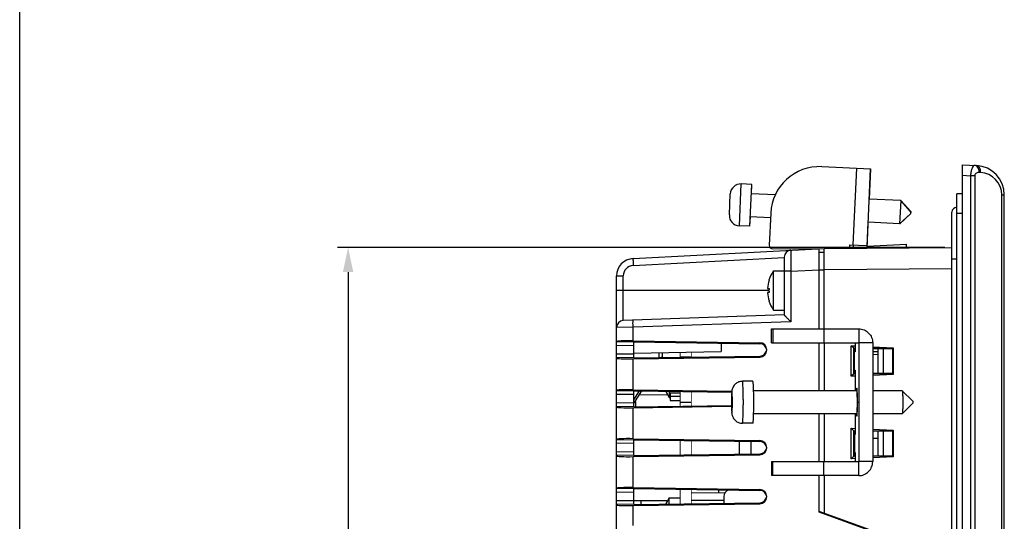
# Model space of a CAD drawing. Header units: millimetres. Extents: x 0 to 1189, y 0 to 841.
# Tile 9 of 44: x 0 to 141, y 559 to 631. Entities that reach past the tile are written whole.
import ezdxf

# ---------------------------------------------------------------- set-up
doc = ezdxf.new("R2010")
doc.units = ezdxf.units.MM
doc.header["$LTSCALE"] = 65.395
doc.header["$PDMODE"] = 3
doc.header["$PDSIZE"] = 8
doc.layers.get('0').update_dxf_attribs({"linetype": 'CONTINUOUS'})
doc.layers.get('Defpoints').update_dxf_attribs({"linetype": 'CONTINUOUS'})
for name, color, linetype in [('01_PIN_HEADER-PH01-DS-22_-SHAPE', 7, 'CONTINUOUS'), ('01_PINHEAD-SK2542-SS-10-SHAPE', 7, 'CONTINUOUS'), ('01_SUPPORT_M3_L18_5-SHAPE', 7, 'CONTINUOUS'), ('CLAMP-RX-SHAPE', 7, 'CONTINUOUS'), ('FRONT_CASE-RW07-SHAPE', 7, 'CONTINUOUS'), ('ISO7045-M3X4-4_8-SHAPE', 7, 'CONTINUOUS'), ('ISO7045-M3X8-4_8-SHAPE', 7, 'CONTINUOUS'), ('LCD_BRACKET-RW07_V2-SHAPE', 7, 'CONTINUOUS'), ('MAIN_PCB_ASSY_IO07-SHAPE', 7, 'CONTINUOUS'), ('REAR_CASE_IO07-SHAPE', 7, 'CONTINUOUS'), ('SD_CARD-SHAPE', 7, 'CONTINUOUS'), ('SEAL_GASKET_RW07-SHAPE', 7, 'CONTINUOUS'), ('SIDE_CONN_GUIDE-RW07-SHAPE', 7, 'CONTINUOUS'), ('SUB_PCB-IO07-SHAPE', 7, 'CONTINUOUS'), ('VA-DD1_MOTIEN-SHAPE', 7, 'CONTINUOUS'), ('메뉴얼_220509-DIM', 7, 'CONTINUOUS'), ('메뉴얼_220509-FORMAT', 7, 'CONTINUOUS')]:
    doc.layers.add(name, color=color, linetype=linetype)
doc.styles.get("Standard").update_dxf_attribs({"font": 'GOTHIC.TTF'})
doc.dimstyles.new('DIMSTYLE_4', dxfattribs={"dimtxt": 8, "dimasz": 3.5, "dimexe": 1.5, "dimexo": 1, "dimgap": 2, "dimtad": 1, "dimdec": 1, "dimdsep": 46, "dimtxsty": 'STANDARD', "dimblk": '_FILLED', "dimblk1": '_FILLED', "dimblk2": '_FILLED', "dimcen": 0.09, "dimadec": 5, "dimazin": 2, "dimtp": 0.5, "dimtm": 0.5, "dimtfac": 1, "dimtdec": 1, "dimtofl": 0, "dimtmove": 0, "dimatfit": 3, "dimldrblk": '_FILLED', "dimfxl": 1, "dimtolj": 1, "dimarcsym": 0})

# ---------------------------------------------------------------- blocks, each defined once
blk = doc.blocks.new('_FILLED')
at = {"color": 0, "linetype": 'ByBlock'}
blk.add_solid([(0, 0), (-1, 0.214), (-1, -0.214)], dxfattribs=at)
blk = doc.blocks.new('*D5')
at = {"layer": 'Defpoints', "color": 0, "linetype": 'Continuous'}
for p in [(133.41, 598.12), (47, 473.58), (133.41, 473.58)]:
    blk.add_point(p, dxfattribs=at)
at = {"layer": '메뉴얼_220509-DIM', "color": 0, "linetype": 'Continuous', "lineweight": -2}
for p, q in [((132.41, 598.12), (45.5, 598.12)), ((47, 594.62), (47, 477.08)), ((132.41, 473.58), (45.5, 473.58))]:
    blk.add_line(p, q, dxfattribs=at)
at = {"layer": '메뉴얼_220509-DIM', "color": 0, "linetype": 'Continuous', "lineweight": -2, "xscale": 3.5, "yscale": 3.5, "zscale": 3.5}
for p, rotation in [((47, 598.12), 90), ((47, 473.58), 270)]:
    blk.add_blockref('_FILLED', p, dxfattribs=dict(at, rotation=rotation))
at = {"layer": '메뉴얼_220509-DIM', "color": 0, "linetype": 'Continuous', "insert": (34.33, 536.07), "char_height": 8, "attachment_point": 2, "rotation": 90, "line_spacing_factor": 0.9}
blk.add_mtext('\\A1;126', dxfattribs=at)

msp = doc.modelspace()

# ---------------------------------------------------------------- linework, layer by layer
at = {"layer": '01_PIN_HEADER-PH01-DS-22_-SHAPE', "color": 7, "linetype": 'Continuous'}
for p, q in [((104.664785, 568.578746), (104.664785, 570.378052)), ((104.614785, 569.218399), (104.664785, 569.218399)), ((104.614785, 568.578399), (104.640901, 568.578399))]:
    msp.add_line(p, q, dxfattribs=at)
at = {"layer": '01_PINHEAD-SK2542-SS-10-SHAPE', "color": 7, "linetype": 'Continuous'}
for p, q in [((93.114785, 576.788399), (93.114785, 576.218399)), ((93.114785, 576.218399), (94.514785, 576.218399)), ((104.614785, 570.378779), (104.614785, 568.578019))]:
    msp.add_line(p, q, dxfattribs=at)
at = {"layer": '01_SUPPORT_M3_L18_5-SHAPE', "color": 7, "linetype": 'Continuous'}
msp.add_line((96.114785, 561.978399), (100.791742, 561.978399), dxfattribs=at)
at = {"layer": 'CLAMP-RX-SHAPE', "color": 7, "linetype": 'Continuous'}
for p, q in [((114.791211, 609.710911), (121.784005, 609.39337)), ((119.287071, 598.49542), (119.786064, 609.484096)), ((121.268274, 598.036093), (121.784005, 609.39337)), ((121.599928, 605.047246), (121.797288, 609.393463)), ((102.99468, 601.237314), (103.266858, 607.231137)), ((104.765313, 607.163093), (103.266858, 607.231137)), ((104.493136, 601.169269), (104.765313, 607.163093)), ((104.717325, 605.813881), (104.778597, 607.163185)), ((101.564268, 602.803814), (101.700357, 605.800726)), ((108.145625, 605.658202), (104.704073, 605.814482)), ((126.082044, 604.843714), (121.586676, 605.047848)), ((126.082044, 604.843714), (125.932346, 601.547112)), ((127.512455, 603.277214), (126.082044, 604.843714)), ((126.095327, 604.843807), (126.094693, 604.829861)), ((127.525738, 603.277307), (126.095327, 604.843807)), ((127.512431, 603.276686), (127.49887, 602.978051)), ((127.525714, 603.276779), (127.512153, 602.978143)), ((104.506419, 601.169362), (104.567627, 602.517278)), ((107.45139, 602.386327), (104.554376, 602.517879)), ((107.480876, 603.035658), (107.273304, 598.464569)), ((121.293911, 598.30824), (121.45023, 601.750643)), ((125.932346, 601.547112), (121.436978, 601.751245)), ((127.498846, 602.977523), (125.932346, 601.547112)), ((127.512129, 602.977616), (125.945629, 601.547204)), ((104.493136, 601.169269), (102.99468, 601.237314)), ((125.946199, 601.559761), (125.945629, 601.547204)), ((107.77628, 597.941899), (115.114785, 597.993133)), ((118.764904, 598.018616), (118.787586, 598.518101)), ((118.785762, 598.18552), (118.800869, 598.518194)), ((118.787586, 598.518101), (121.285012, 598.404694)), ((119.287071, 598.49542), (119.265578, 598.022111)), ((121.285044, 598.405388), (121.298295, 598.404786)), ((107.572307, 584.478399), (107.572307, 586.478399)), ((107.572308, 586.478399), (120.085581, 586.478399)), ((107.572821, 584.478399), (107.572821, 586.478399)), ((107.780393, 586.478399), (107.780393, 584.478399)), ((115.090728, 586.478399), (115.090728, 584.478399)), ((120.085581, 586.478399), (120.085581, 584.478399)), ((107.572308, 584.478399), (120.085581, 584.478399)), ((119.553393, 583.178399), (119.553393, 583.678399)), ((119.586588, 584.478399), (119.586588, 583.178399)), ((120.085581, 584.478399), (120.085581, 567.478399)), ((122.083522, 584.478399), (120.085581, 584.478399)), ((122.083522, 584.478399), (122.083522, 567.478399)), ((119.586588, 583.178399), (119.414785, 583.178399)), ((119.464934, 580.578399), (119.464934, 583.178399)), ((119.414785, 580.578399), (119.586588, 580.578399)), ((119.586588, 580.578399), (119.586588, 577.628399)), ((104.928742, 578.978399), (103.430286, 578.978399)), ((119.813403, 577.628399), (105.041814, 577.628399)), ((126.306712, 577.628399), (122.083522, 577.628399)), ((126.306712, 577.628399), (126.310111, 577.626697)), ((127.805477, 576.128244), (126.310111, 577.626697)), ((119.888252, 575.978399), (120.085581, 575.978399)), ((127.805477, 575.828554), (126.310111, 574.330101)), ((119.813403, 574.328399), (105.041814, 574.328399)), ((119.586588, 574.328399), (119.586588, 571.378399)), ((126.306712, 574.328399), (122.083522, 574.328399)), ((126.310111, 574.330101), (126.306712, 574.328399)), ((104.928742, 572.978399), (103.430286, 572.978399)), ((119.414785, 571.378399), (119.586588, 571.378399)), ((119.464934, 571.378399), (119.464934, 568.778399)), ((119.553393, 571.378399), (119.553393, 571.878399)), ((119.586588, 568.778399), (119.414785, 568.778399)), ((119.553393, 568.278399), (119.553393, 568.778399)), ((119.586588, 568.778399), (119.586588, 567.478399)), ((107.572307, 567.478399), (107.572307, 565.478399)), ((107.572308, 567.478399), (120.085581, 567.478399)), ((107.572821, 567.478399), (107.572821, 565.478399)), ((107.780393, 565.478399), (107.780393, 567.478399)), ((115.090728, 565.478399), (115.090728, 567.478399)), ((120.085581, 565.478399), (120.085581, 567.478399)), ((122.083522, 567.478399), (120.085581, 567.478399)), ((120.085581, 565.478399), (107.572308, 565.478399))]:
    msp.add_line(p, q, dxfattribs=at)
for centre, radius, start, end in [((114.47367, 602.718117), 7, 87.4, 177.4), ((103.198813, 605.732681), 1.5, 87.4, 177.4), ((103.062724, 602.73577), 1.5, 177.4, 267.4), ((107.772789, 598.441887), 0.5, 177.4, 270.4)]:
    msp.add_arc(centre, radius, start, end, dxfattribs=at)
for points, knots in [([(120.085581, 586.478399), (120.345474, 586.478399), (120.871005, 586.374334), (121.534898, 585.928977), (121.979639, 585.264408), (122.083522, 584.73854), (122.083522, 584.478399)], [0, 0, 0, 0, 0.2499122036, 0.4998318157, 0.7498498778, 1, 1, 1, 1]), ([(103.430286, 578.978399), (103.24936, 578.978399), (102.884505, 578.911728), (102.412688, 578.625646), (102.081784, 578.206552), (101.934882, 577.766978), (101.895573, 577.362557), (101.875965, 576.960284), (101.86481, 576.493178), (101.860881, 575.976356), (101.864827, 575.459867), (101.876171, 574.993724), (101.895536, 574.592506), (101.935197, 574.188644), (102.082335, 573.74933), (102.413486, 573.330491), (102.885073, 573.044901), (103.249534, 572.978399), (103.430286, 572.978399)], [0, 0, 0, 0, 0.07046491, 0.1407520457, 0.2105178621, 0.2738360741, 0.3183467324, 0.3684987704, 0.4307142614, 0.5002949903, 0.5697863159, 0.6318710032, 0.6818717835, 0.7262475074, 0.7896483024, 0.8593989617, 0.9296029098, 1, 1, 1, 1]), ([(103.430286, 572.978399), (103.436847, 572.978399), (103.449124, 573.003186), (103.458981, 573.043289), (103.472081, 573.117236), (103.483733, 573.215237), (103.495633, 573.341153), (103.511659, 573.557696), (103.528863, 573.884154), (103.545095, 574.33296), (103.557204, 574.845019), (103.564693, 575.400611), (103.567232, 575.978399), (103.564693, 576.556187), (103.557204, 577.111779), (103.545095, 577.623837), (103.528863, 578.072644), (103.511659, 578.399101), (103.495633, 578.615645), (103.483733, 578.741561), (103.472081, 578.839562), (103.458981, 578.913509), (103.449124, 578.953612), (103.436847, 578.978399), (103.430286, 578.978399)], [0, 0, 0, 0, 0.0032684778, 0.0107714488, 0.0228329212, 0.0394390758, 0.0604409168, 0.0856358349, 0.1476865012, 0.2232160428, 0.3093658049, 0.4028189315, 0.5, 0.5971810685, 0.6906341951, 0.7767839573, 0.8523134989, 0.9143641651, 0.9395590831, 0.9605609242, 0.9771670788, 0.9892285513, 0.9967315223, 1, 1, 1, 1]), ([(105.042107, 577.63799), (105.036487, 577.824367), (105.026781, 578.087988), (105.008684, 578.415577), (104.994771, 578.609555), (104.980501, 578.760788), (104.965029, 578.877418), (104.951819, 578.936873), (104.938153, 578.978399), (104.928742, 578.978399)], [0, 0, 0, 0, 0.4140434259, 0.585353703, 0.7293569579, 0.8440213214, 0.9275179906, 0.9791025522, 1, 1, 1, 1]), ([(101.93183, 577.478399), (101.928549, 577.478399), (101.922421, 577.465995), (101.91749, 577.445953), (101.91094, 577.408999), (101.902144, 577.335068), (101.892251, 577.209605), (101.882543, 577.025618), (101.874427, 576.801111), (101.868374, 576.54511), (101.864622, 576.267299), (101.863364, 575.978399), (101.864622, 575.689499), (101.868374, 575.411688), (101.874427, 575.155687), (101.882543, 574.93118), (101.892251, 574.747193), (101.902144, 574.62173), (101.91094, 574.547799), (101.91749, 574.510845), (101.922421, 574.490803), (101.928549, 574.478399), (101.93183, 574.478399)], [0, 0, 0, 0, 0.0032684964, 0.0107722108, 0.0228286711, 0.039427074, 0.0856346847, 0.1476725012, 0.2232101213, 0.309359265, 0.4028146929, 0.4999999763, 0.597185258, 0.6906406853, 0.776789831, 0.8523274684, 0.9143653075, 0.9605729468, 0.9771713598, 0.9892278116, 0.9967315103, 1, 1, 1, 1]), ([(101.93183, 574.478399), (101.935111, 574.478399), (101.941239, 574.490803), (101.94617, 574.510845), (101.95272, 574.547799), (101.961516, 574.62173), (101.971409, 574.747193), (101.981117, 574.93118), (101.989233, 575.155687), (101.995286, 575.411688), (101.999038, 575.689499), (102.000296, 575.978399), (101.999038, 576.267299), (101.995286, 576.54511), (101.989233, 576.801111), (101.981117, 577.025617), (101.971409, 577.209605), (101.961516, 577.335068), (101.95272, 577.408999), (101.94617, 577.445953), (101.941239, 577.465995), (101.935111, 577.478399), (101.93183, 577.478399)], [0, 0, 0, 0, 0.0032684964, 0.0107722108, 0.0228286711, 0.039427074, 0.0856346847, 0.1476725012, 0.2232101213, 0.309359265, 0.4028146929, 0.4999999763, 0.597185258, 0.6906406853, 0.776789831, 0.8523274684, 0.9143653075, 0.9605729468, 0.9771713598, 0.9892278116, 0.9967315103, 1, 1, 1, 1]), ([(119.813403, 574.328399), (119.817016, 574.328399), (119.823736, 574.342088), (119.829167, 574.364133), (119.836369, 574.404789), (119.846078, 574.486111), (119.856933, 574.624106), (119.867633, 574.826507), (119.876532, 575.073444), (119.883216, 575.35505), (119.88732, 575.660619), (119.888727, 575.978399), (119.88732, 576.296179), (119.883216, 576.601748), (119.876532, 576.883354), (119.867633, 577.13029), (119.856933, 577.332692), (119.846078, 577.470687), (119.836369, 577.552009), (119.829167, 577.592665), (119.823736, 577.61471), (119.817016, 577.628399), (119.813403, 577.628399)], [0, 0, 0, 0, 0.0032718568, 0.0107859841, 0.0228452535, 0.0394285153, 0.0856540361, 0.1476723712, 0.2232292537, 0.3093591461, 0.4028224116, 0.5, 0.5971775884, 0.6906408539, 0.7767707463, 0.8523276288, 0.9143459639, 0.9605714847, 0.9771547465, 0.9892140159, 0.9967281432, 1, 1, 1, 1]), ([(126.310111, 577.62667), (126.313925, 577.622795), (126.318873, 577.607227), (126.325581, 577.578122), (126.331963, 577.533819), (126.341531, 577.447721), (126.351726, 577.30746), (126.362021, 577.10452), (126.370477, 576.860726), (126.379167, 576.480811), (126.383201, 575.978399), (126.379167, 575.475987), (126.370477, 575.096072), (126.362021, 574.852278), (126.351726, 574.649338), (126.34153, 574.509077), (126.331963, 574.422979), (126.325581, 574.378676), (126.318873, 574.349571), (126.313925, 574.334003), (126.310111, 574.330128)], [0, 0, 0, 0, 0.0049351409, 0.0140992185, 0.0275703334, 0.0453014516, 0.0928509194, 0.155084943, 0.2297729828, 0.3142346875, 0.4999999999, 0.6857653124, 0.7702270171, 0.8449150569, 0.9071490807, 0.9546985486, 0.9724296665, 0.9859007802, 0.9950648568, 1, 1, 1, 1]), ([(127.805476, 576.128236), (127.808595, 576.124945), (127.806986, 576.107239), (127.811435, 576.077678), (127.811322, 576.031311), (127.812316, 575.978399), (127.811322, 575.925487), (127.811435, 575.87912), (127.806986, 575.849559), (127.808595, 575.831853), (127.805476, 575.828562)], [0, 0, 0, 0, 0.0452900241, 0.1550406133, 0.3142142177, 0.5000000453, 0.6857858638, 0.8449594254, 0.9547100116, 1, 1, 1, 1]), ([(104.928742, 572.978399), (104.938153, 572.978399), (104.951819, 573.019925), (104.965029, 573.07938), (104.980501, 573.19601), (104.994771, 573.347243), (105.008684, 573.541221), (105.026781, 573.86881), (105.036487, 574.132431), (105.042107, 574.318808)], [0, 0, 0, 0, 0.0208974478, 0.0724820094, 0.1559786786, 0.2706430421, 0.414646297, 0.5859565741, 1, 1, 1, 1]), ([(120.085581, 565.478399), (120.345444, 565.478399), (120.87094, 565.582514), (121.535029, 566.027689), (121.979589, 566.692455), (122.083522, 567.218289), (122.083522, 567.478399)], [0, 0, 0, 0, 0.2498810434, 0.4998317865, 0.7498810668, 1, 1, 1, 1])]:
    msp.add_open_spline(points, degree=3, knots=knots, dxfattribs=at)
at = {"layer": 'CLAMP-RX-SHAPE', "color": 2, "linetype": 'Continuous'}
for points, knots in [([(119.813403, 577.978399), (119.812297, 577.977206), (119.810637, 577.975413), (119.808423, 577.973036), (119.80704, 577.971521), (119.805934, 577.970376), (119.805241, 577.969508), (119.80469, 577.969162), (119.804125, 577.967542), (119.803131, 577.964115), (119.801713, 577.95953), (119.80001, 577.953886), (119.798307, 577.94831), (119.796891, 577.943557), (119.795894, 577.940424), (119.795333, 577.938333), (119.794801, 577.935115), (119.794127, 577.931478), (119.792518, 577.92243), (119.790637, 577.912007), (119.788757, 577.901463), (119.787817, 577.896293), (119.78728, 577.893181), (119.786878, 577.891291), (119.786473, 577.887706), (119.785933, 577.883517), (119.784989, 577.87591), (119.783101, 577.860901), (119.781213, 577.845768), (119.779594, 577.832916), (119.778922, 577.827422), (119.778378, 577.823349), (119.777856, 577.818095), (119.776954, 577.808352), (119.77566, 577.794722), (119.77411, 577.778234), (119.772558, 577.761811), (119.771267, 577.74802), (119.770359, 577.738558), (119.769848, 577.732854), (119.769364, 577.726031), (119.768751, 577.717884), (119.767774, 577.704636), (119.766552, 577.68815), (119.764596, 577.66173), (119.76313, 577.641924), (119.762152, 577.628719)], [0, 0, 0, 0, 0.0625, 0.09375, 0.125, 0.140625, 0.15625, 0.1640625, 0.171875, 0.1875, 0.21875, 0.25, 0.28125, 0.3125, 0.328125, 0.3359375, 0.34375, 0.359375, 0.375, 0.4375, 0.46875, 0.484375, 0.4921875, 0.5, 0.5078125, 0.515625, 0.53125, 0.5625, 0.625, 0.640625, 0.65625, 0.6640625, 0.671875, 0.6875, 0.71875, 0.75, 0.78125, 0.8125, 0.828125, 0.8359375, 0.84375, 0.859375, 0.875, 0.90625, 0.9375, 1, 1, 1, 1]), ([(119.813403, 573.978399), (119.814872, 573.981573), (119.817075, 573.986334), (119.820012, 573.992683), (119.822214, 573.997444), (119.824417, 574.002205), (119.826253, 574.006173), (119.827721, 574.009346), (119.828639, 574.011333), (119.829373, 574.012913), (119.829924, 574.014125), (119.830383, 574.015049), (119.830749, 574.015981), (119.831028, 574.016153), (119.831289, 574.018339), (119.831644, 574.020551), (119.832085, 574.023557), (119.832615, 574.027061), (119.833321, 574.031769), (119.834204, 574.037641), (119.835616, 574.047044), (119.837382, 574.058795), (119.839501, 574.072898), (119.84162, 574.087001), (119.843385, 574.09875), (119.844798, 574.108156), (119.845858, 574.115193), (119.84674, 574.121114), (119.847359, 574.125147), (119.84771, 574.127627), (119.847982, 574.12899), (119.848219, 574.132253), (119.848547, 574.135941), (119.849116, 574.142703), (119.849931, 574.152202), (119.850908, 574.163669), (119.85221, 574.178935), (119.853839, 574.198026), (119.855793, 574.220931), (119.857747, 574.243838), (119.859376, 574.262925), (119.860679, 574.2782), (119.861656, 574.289639), (119.862469, 574.299227), (119.863041, 574.30583), (119.863364, 574.309774), (119.863618, 574.312249), (119.863826, 574.316569), (119.86412, 574.321685), (119.864626, 574.330937), (119.865354, 574.343999), (119.866225, 574.35974), (119.867387, 574.380704), (119.86884, 574.406918), (119.870583, 574.438371), (119.872326, 574.469825), (119.873779, 574.496035), (119.874941, 574.517007), (119.875813, 574.532724), (119.876538, 574.545862), (119.87705, 574.554978), (119.877335, 574.560312), (119.877568, 574.563961), (119.877729, 574.568957), (119.877968, 574.575149), (119.878374, 574.586203), (119.878961, 574.60188), (119.879663, 574.620742), (119.8806, 574.645874), (119.881771, 574.677294), (119.883176, 574.714996), (119.88458, 574.7527), (119.885751, 574.784117), (119.886688, 574.809255), (119.887391, 574.828098), (119.887974, 574.843835), (119.888387, 574.854783), (119.888616, 574.861145), (119.888808, 574.865617), (119.888922, 574.871233), (119.889102, 574.878321), (119.889404, 574.890912), (119.889841, 574.908801), (119.890364, 574.93031), (119.891061, 574.958973), (119.891933, 574.994808), (119.892979, 575.037807), (119.894024, 575.080811), (119.895072, 575.123799), (119.895939, 575.15967), (119.896557, 575.184686), (119.896893, 575.199127), (119.897191, 575.209545), (119.897317, 575.221542), (119.897544, 575.236987), (119.897914, 575.264273), (119.898458, 575.303118), (119.899104, 575.349789), (119.899966, 575.412), (119.900832, 575.474197), (119.901581, 575.528669), (119.901966, 575.555837), (119.90217, 575.571471), (119.90237, 575.582886), (119.902387, 575.59549), (119.902474, 575.61188), (119.902597, 575.640756), (119.902788, 575.681905), (119.903011, 575.73133), (119.903306, 575.797206), (119.903627, 575.863137), (119.903872, 575.92892), (119.904256, 575.978645), (119.90388, 576.026893), (119.903644, 576.091738), (119.903261, 576.17263), (119.9029, 576.253537), (119.902662, 576.310255), (119.902493, 576.342519), (119.902462, 576.367134), (119.902066, 576.390153), (119.901664, 576.421401), (119.900902, 576.475826), (119.900057, 576.53814), (119.899202, 576.600409), (119.898564, 576.647131), (119.898027, 576.686018), (119.897661, 576.713332), (119.897436, 576.728794), (119.897312, 576.740801), (119.897016, 576.751242), (119.896682, 576.765709), (119.896068, 576.790772), (119.895206, 576.82671), (119.894166, 576.869778), (119.893127, 576.912861), (119.892088, 576.955942), (119.891222, 576.991839), (119.89053, 577.020566), (119.890008, 577.042085), (119.889581, 577.060102), (119.889223, 577.074324), (119.888999, 577.085517), (119.888607, 577.094702), (119.888143, 577.107649), (119.887543, 577.123594), (119.886831, 577.14283), (119.885879, 577.168442), (119.88469, 577.200469), (119.883263, 577.238897), (119.881837, 577.277326), (119.880648, 577.309352), (119.879696, 577.334967), (119.878983, 577.354193), (119.878387, 577.370167), (119.877974, 577.381444), (119.877732, 577.387739), (119.877566, 577.392881), (119.87734, 577.396414), (119.877059, 577.401685), (119.876557, 577.410649), (119.875846, 577.423592), (119.874991, 577.439064), (119.873851, 577.459714), (119.872425, 577.48552), (119.870715, 577.51649), (119.869005, 577.547459), (119.867579, 577.573269), (119.866439, 577.593911), (119.865584, 577.609409), (119.86487, 577.622272), (119.864374, 577.631378), (119.864085, 577.636422), (119.863882, 577.640652), (119.863628, 577.643176), (119.863306, 577.647135), (119.862735, 577.653787), (119.861923, 577.663435), (119.860948, 577.67495), (119.859647, 577.690325), (119.858022, 577.709537), (119.856071, 577.732594), (119.854121, 577.755649), (119.852495, 577.774866), (119.851195, 577.790232), (119.85022, 577.801774), (119.849406, 577.811336), (119.848839, 577.818142), (119.848511, 577.821855), (119.848275, 577.825135), (119.848003, 577.82652), (119.847652, 577.829027), (119.847033, 577.833107), (119.846152, 577.839096), (119.845094, 577.846214), (119.843683, 577.855729), (119.841919, 577.867615), (119.839802, 577.88188), (119.837686, 577.896146), (119.835922, 577.908033), (119.834511, 577.917544), (119.833629, 577.923485), (119.832923, 577.928247), (119.832394, 577.931791), (119.831954, 577.934831), (119.831599, 577.93707), (119.83134, 577.939277), (119.831055, 577.93947), (119.830683, 577.940431), (119.830215, 577.94139), (119.829655, 577.942645), (119.828907, 577.944282), (119.827974, 577.94634), (119.826479, 577.949627), (119.824611, 577.953738), (119.82237, 577.95867), (119.820128, 577.963602), (119.817139, 577.970179), (119.814898, 577.975111), (119.813403, 577.978399)], [0, 0, 0, 0, 0.015625, 0.0234375, 0.03125, 0.0390625, 0.046875, 0.05078125, 0.0546875, 0.056640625, 0.05859375, 0.060546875, 0.0615234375, 0.0625, 0.0634765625, 0.064453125, 0.06640625, 0.068359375, 0.0703125, 0.07421875, 0.078125, 0.0859375, 0.09375, 0.1015625, 0.109375, 0.11328125, 0.1171875, 0.12109375, 0.123046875, 0.1240234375, 0.125, 0.1259765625, 0.126953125, 0.12890625, 0.1328125, 0.13671875, 0.140625, 0.1484375, 0.15625, 0.1640625, 0.171875, 0.17578125, 0.1796875, 0.18359375, 0.185546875, 0.1865234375, 0.1875, 0.1884765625, 0.189453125, 0.19140625, 0.1953125, 0.19921875, 0.203125, 0.2109375, 0.21875, 0.2265625, 0.234375, 0.23828125, 0.2421875, 0.24609375, 0.248046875, 0.2490234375, 0.25, 0.2509765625, 0.251953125, 0.25390625, 0.2578125, 0.26171875, 0.265625, 0.2734375, 0.28125, 0.2890625, 0.296875, 0.30078125, 0.3046875, 0.30859375, 0.310546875, 0.3115234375, 0.3125, 0.3134765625, 0.314453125, 0.31640625, 0.3203125, 0.32421875, 0.328125, 0.3359375, 0.34375, 0.3515625, 0.359375, 0.3671875, 0.37109375, 0.373046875, 0.375, 0.376953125, 0.37890625, 0.3828125, 0.390625, 0.3984375, 0.40625, 0.421875, 0.4296875, 0.43359375, 0.435546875, 0.4375, 0.439453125, 0.44140625, 0.4453125, 0.453125, 0.4609375, 0.46875, 0.484375, 0.4921875, 0.5, 0.5078125, 0.515625, 0.53125, 0.546875, 0.5546875, 0.55859375, 0.5625, 0.56640625, 0.5703125, 0.578125, 0.59375, 0.6015625, 0.609375, 0.6171875, 0.62109375, 0.623046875, 0.625, 0.626953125, 0.62890625, 0.6328125, 0.640625, 0.6484375, 0.65625, 0.6640625, 0.671875, 0.67578125, 0.6796875, 0.68359375, 0.685546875, 0.6875, 0.689453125, 0.69140625, 0.6953125, 0.69921875, 0.703125, 0.7109375, 0.71875, 0.7265625, 0.734375, 0.73828125, 0.7421875, 0.74609375, 0.748046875, 0.7490234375, 0.75, 0.7509765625, 0.751953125, 0.75390625, 0.7578125, 0.76171875, 0.765625, 0.7734375, 0.78125, 0.7890625, 0.796875, 0.80078125, 0.8046875, 0.80859375, 0.810546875, 0.8115234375, 0.8125, 0.8134765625, 0.814453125, 0.81640625, 0.8203125, 0.82421875, 0.828125, 0.8359375, 0.84375, 0.8515625, 0.859375, 0.86328125, 0.8671875, 0.87109375, 0.873046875, 0.8740234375, 0.875, 0.8759765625, 0.876953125, 0.87890625, 0.8828125, 0.88671875, 0.890625, 0.8984375, 0.90625, 0.9140625, 0.921875, 0.92578125, 0.9296875, 0.931640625, 0.93359375, 0.935546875, 0.9365234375, 0.9375, 0.9384765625, 0.939453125, 0.94140625, 0.943359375, 0.9453125, 0.94921875, 0.953125, 0.9609375, 0.96875, 0.9765625, 0.984375, 1, 1, 1, 1]), ([(119.762152, 574.328079), (119.763096, 574.315283), (119.764983, 574.289679), (119.767108, 574.260922), (119.768521, 574.241682), (119.769116, 574.233767), (119.769579, 574.227197), (119.770086, 574.221501), (119.770995, 574.211942), (119.772282, 574.198073), (119.773832, 574.181518), (119.77538, 574.164949), (119.776541, 574.152502), (119.777315, 574.144241), (119.777702, 574.140042), (119.77809, 574.136112), (119.778611, 574.132147), (119.77926, 574.126755), (119.78082, 574.114175), (119.782639, 574.099356), (119.784461, 574.08465), (119.785369, 574.077213), (119.785892, 574.07309), (119.786272, 574.069643), (119.786698, 574.067554), (119.787251, 574.064295), (119.788225, 574.058813), (119.790167, 574.047683), (119.792113, 574.036665), (119.793779, 574.0271), (119.794474, 574.023263), (119.795027, 574.01985), (119.795592, 574.017692), (119.796586, 574.014499), (119.798003, 574.009631), (119.799705, 574.00393), (119.801406, 573.998158), (119.802825, 573.993467), (119.803816, 573.989964), (119.804385, 573.988302), (119.804958, 573.987914), (119.805673, 573.986993), (119.806819, 573.985764), (119.80825, 573.984143), (119.81054, 573.981597), (119.812258, 573.979677), (119.813403, 573.978399)], [0, 0, 0, 0, 0.0625, 0.125, 0.140625, 0.15625, 0.1640625, 0.171875, 0.1875, 0.21875, 0.25, 0.28125, 0.3125, 0.3203125, 0.328125, 0.3359375, 0.34375, 0.359375, 0.375, 0.4375, 0.46875, 0.484375, 0.4921875, 0.5, 0.5078125, 0.515625, 0.53125, 0.5625, 0.625, 0.640625, 0.65625, 0.6640625, 0.671875, 0.6875, 0.71875, 0.75, 0.78125, 0.8125, 0.828125, 0.8359375, 0.84375, 0.859375, 0.875, 0.90625, 0.9375, 1, 1, 1, 1])]:
    msp.add_open_spline(points, degree=3, knots=knots, dxfattribs=at)
at = {"layer": 'CLAMP-RX-SHAPE', "color": 7, "linetype": 'Continuous'}
msp.add_open_spline([(105.042107, 574.318808), (105.058783, 574.871805), (105.070867, 575.978399), (105.058783, 577.084993), (105.042107, 577.63799)], degree=3, dxfattribs=at)
at = {"layer": 'FRONT_CASE-RW07-SHAPE', "color": 7, "linetype": 'Continuous'}
for p, q in [((134.914785, 464.978399), (134.914785, 609.978399)), ((134.914785, 609.978399), (136.934596, 609.872545)), ((137.5215, 608.873916), (137.31738, 608.884613)), ((134.914785, 608.480455), (136.08938, 608.418897)), ((136.08938, 608.418897), (136.08938, 466.537901)), ((136.676284, 608.418897), (136.08938, 608.418897)), ((136.676284, 608.418897), (136.676284, 466.537901)), ((140.554025, 469.278497), (140.554025, 605.678301)), ((140.554025, 605.678301), (140.914785, 605.678301)), ((140.914785, 469.278497), (140.914785, 605.678301)), ((115.114785, 597.993133), (133.414785, 598.120893)), ((115.114785, 586.478399), (115.114785, 597.993133)), ((126.914785, 598.075514), (126.914785, 598.111544)), ((126.914785, 598.111544), (127.614785, 598.111544)), ((127.614785, 598.111544), (127.614785, 598.080401)), ((114.414785, 597.456447), (115.114785, 597.462556)), ((114.414785, 594.960559), (115.114785, 594.960559)), ((115.114785, 594.993206), (133.414785, 595.120966)), ((115.114785, 584.478399), (115.114785, 577.628399)), ((119.001754, 579.693453), (119.001754, 584.063345)), ((119.001754, 584.063345), (119.586588, 584.036918)), ((119.35812, 583.707001), (119.001754, 584.063345)), ((119.35812, 583.707001), (119.586588, 583.707223)), ((119.35812, 583.707001), (119.386644, 583.706538)), ((119.386644, 580.05026), (119.386644, 583.706538)), ((119.386644, 583.706538), (119.414785, 583.678399)), ((119.414785, 580.078399), (119.414785, 583.678399)), ((119.414785, 583.678399), (119.586588, 583.678399)), ((122.083522, 583.924086), (125.000586, 583.792269)), ((122.083522, 583.70966), (124.948839, 583.712455)), ((122.083522, 583.678399), (124.914785, 583.678399)), ((123.614785, 580.078399), (123.614785, 583.678399)), ((124.948839, 583.712455), (124.914785, 583.678399)), ((124.914785, 583.678399), (124.914785, 580.078399)), ((124.94933, 583.74101), (124.948839, 583.712455)), ((124.94933, 583.74101), (125.000586, 583.792269)), ((124.94933, 583.74101), (124.94933, 580.015788)), ((125.000586, 583.792269), (125.000586, 579.964529)), ((119.35812, 580.049797), (119.001754, 579.693453)), ((119.586588, 579.71988), (119.001754, 579.693453)), ((119.386644, 580.05026), (119.35812, 580.049797)), ((119.586588, 580.049574), (119.35812, 580.049797)), ((119.386644, 580.05026), (119.414785, 580.078399)), ((119.586588, 580.078399), (119.414785, 580.078399)), ((124.914785, 580.078399), (122.083522, 580.078399)), ((124.948839, 580.044342), (122.083522, 580.047138)), ((125.000586, 579.964529), (122.083522, 579.832712)), ((124.948839, 580.044342), (124.914785, 580.078399)), ((124.948839, 580.044342), (124.94933, 580.015788)), ((124.94933, 580.015788), (125.000586, 579.964529)), ((115.114785, 574.328399), (115.114785, 567.478399)), ((119.001754, 567.893453), (119.001754, 572.263345)), ((119.001754, 572.263345), (119.586588, 572.236918)), ((119.35812, 571.907001), (119.001754, 572.263345)), ((122.083522, 572.124086), (125.000586, 571.992269)), ((119.35812, 571.907001), (119.586588, 571.907223)), ((119.35812, 571.907001), (119.386644, 571.906538)), ((119.386644, 568.25026), (119.386644, 571.906538)), ((119.386644, 571.906538), (119.414785, 571.878399)), ((119.414785, 568.278399), (119.414785, 571.878399)), ((119.414785, 571.878399), (119.586588, 571.878399)), ((122.083522, 571.90966), (124.948839, 571.912455)), ((122.083522, 571.878399), (124.914785, 571.878399)), ((123.614785, 568.278399), (123.614785, 571.878399)), ((124.948839, 571.912455), (124.914785, 571.878399)), ((124.914785, 571.878399), (124.914785, 568.278399)), ((124.94933, 571.94101), (124.948839, 571.912455)), ((124.94933, 571.94101), (125.000586, 571.992269)), ((124.94933, 571.94101), (124.94933, 568.215788)), ((125.000586, 571.992269), (125.000586, 568.164529)), ((119.35812, 568.249797), (119.001754, 567.893453)), ((119.586588, 567.91988), (119.001754, 567.893453)), ((119.386644, 568.25026), (119.35812, 568.249797)), ((119.586588, 568.249574), (119.35812, 568.249797)), ((119.386644, 568.25026), (119.414785, 568.278399)), ((119.586588, 568.278399), (119.414785, 568.278399)), ((124.914785, 568.278399), (122.083522, 568.278399)), ((124.948839, 568.244342), (122.083522, 568.247138)), ((125.000586, 568.164529), (122.083522, 568.032712)), ((124.948839, 568.244342), (124.914785, 568.278399)), ((124.948839, 568.244342), (124.94933, 568.215788)), ((124.94933, 568.215788), (125.000586, 568.164529)), ((115.114785, 565.478399), (115.114785, 560.085637)), ((122.714785, 557.319463), (114.414785, 560.340416))]:
    msp.add_line(p, q, dxfattribs=at)
for centre, radius, start, end in [((136.714785, 605.678301), 4.2, 0, 87), ((137.354035, 605.67831), 3.19999, 359.99983313, 87.00016687)]:
    msp.add_arc(centre, radius, start, end, dxfattribs=at)
for points, knots in [([(136.730476, 609.883243), (136.538686, 609.893291), (136.336247, 609.587457), (136.219246, 609.263703), (136.127113, 608.904048), (136.096435, 608.617567), (136.08938, 608.418897)], [0, 0, 0, 0, 0.3438623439, 0.4843668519, 0.6440645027, 1, 1, 1, 1]), ([(137.31738, 608.884613), (137.250147, 608.888133), (137.11258, 608.878788), (136.912001, 608.807919), (136.732322, 608.661362), (136.676286, 608.501646), (136.676284, 608.418897)], [0, 0, 0, 0, 0.2300794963, 0.4653923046, 0.7172107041, 1, 1, 1, 1]), ([(137.036494, 609.738578), (136.993829, 609.780328), (136.899658, 609.849973), (136.785443, 609.880362), (136.730476, 609.883243)], [0, 0, 0, 0, 0.5202694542, 1, 1, 1, 1]), ([(137.5215, 608.873916), (137.525385, 608.999288), (137.504433, 609.24106), (137.387756, 609.561804), (137.196845, 609.797427), (137.017937, 609.868177), (136.934596, 609.872545)], [0, 0, 0, 0, 0.2983266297, 0.5701305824, 0.8015102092, 1, 1, 1, 1]), ([(137.31738, 608.884613), (137.319998, 608.969092), (137.3055, 609.270473), (137.193202, 609.585235), (137.036494, 609.738578)], [0, 0, 0, 0, 0.2782332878, 1, 1, 1, 1])]:
    msp.add_open_spline(points, degree=3, knots=knots, dxfattribs=at)
at = {"layer": 'ISO7045-M3X4-4_8-SHAPE', "color": 7, "linetype": 'Continuous'}
for p, q in [((92.963314, 577.548172), (92.963314, 576.678399)), ((92.963314, 576.678399), (93.114785, 576.678399)), ((92.963314, 561.408626), (92.963314, 562.278399)), ((92.963314, 562.278399), (94.514785, 562.278399))]:
    msp.add_line(p, q, dxfattribs=at)
for centre, start, end in [((97.105777, 579.478399), 202.6258636, 214.05579774), ((97.105777, 559.478399), 145.94420226, 157.3741364)]:
    msp.add_arc(centre, 5, start, end, dxfattribs=at)
at = {"layer": 'ISO7045-M3X8-4_8-SHAPE', "color": 7, "linetype": 'Continuous'}
for p, q in [((107.863314, 589.178399), (107.863314, 594.778399)), ((107.863314, 594.778399), (109.414785, 594.778399)), ((109.414785, 594.769728), (109.414785, 594.778399)), ((107.236075, 593.478399), (107.245525, 593.478399)), ((107.023809, 592.278399), (107.245525, 592.278399)), ((107.245525, 591.678399), (107.023809, 591.678399)), ((107.245525, 590.478399), (107.236075, 590.478399)), ((107.863314, 589.178399), (109.414785, 589.178399))]:
    msp.add_line(p, q, dxfattribs=at)
for radius, start, end in [(5, 145.94420226, 162.54239688), (4.990992, 162.5098725, 176.55397131), (4.769696, 176.39388186, 183.60611814), (4.990992, 183.44602869, 197.4901275), (5, 197.45760312, 214.05579774)]:
    msp.add_arc((112.005777, 591.978399), radius, start, end, dxfattribs=at)
at = {"layer": 'LCD_BRACKET-RW07_V2-SHAPE', "color": 7, "linetype": 'Continuous'}
for p, q in [((122.814785, 583.678399), (122.814785, 580.078399)), ((122.814785, 583.205384), (122.083522, 583.179848)), ((122.814785, 582.804582), (122.083522, 582.791817)), ((122.814785, 570.804582), (122.083522, 570.791817)), ((122.814785, 571.878399), (122.814785, 568.278399))]:
    msp.add_line(p, q, dxfattribs=at)
at = {"layer": 'MAIN_PCB_ASSY_IO07-SHAPE', "color": 4, "linetype": 'Continuous', "const_width": 0.148625}
msp.add_lwpolyline([(116.314785, 559.648873), (116.314785, 559.542455)], dxfattribs=at)
at = {"layer": 'REAR_CASE_IO07-SHAPE', "color": 7, "linetype": 'Continuous'}
for p, q in [((87.783945, 596.560784), (115.114785, 597.993133)), ((114.414785, 586.478399), (114.414785, 597.956447)), ((118.772452, 598.184823), (119.274161, 598.211116)), ((121.289621, 598.316742), (126.914785, 598.611544)), ((126.914785, 598.111544), (126.914785, 598.611544)), ((87.801382, 595.562155), (109.414785, 596.694865)), ((109.414785, 596.745444), (109.414785, 588.477122)), ((110.362449, 594.748185), (109.414785, 594.748185)), ((110.362449, 594.748185), (114.414785, 594.960559)), ((110.362449, 594.748185), (110.362449, 587.51271)), ((85.414785, 477.892588), (85.414785, 594.06421)), ((85.414785, 594.06421), (86.379885, 594.06421)), ((86.379885, 587.674003), (86.379885, 594.06421)), ((107.236081, 591.978399), (85.414785, 591.978399)), ((109.414785, 588.478399), (86.379885, 587.674003)), ((87.783945, 586.724251), (85.414785, 586.674612)), ((110.362449, 587.51271), (87.783945, 586.724251)), ((87.783945, 584.764113), (87.783945, 586.724251)), ((87.914785, 584.568447), (85.414785, 584.609701)), ((87.914785, 584.06931), (85.414785, 584.110565)), ((87.783945, 584.764113), (105.932237, 584.500267)), ((87.914785, 582.335229), (87.914785, 584.621569)), ((87.914785, 584.621569), (105.932237, 584.359625)), ((100.414785, 584.43984), (100.414785, 583.228368)), ((105.932237, 584.359625), (105.932237, 584.500267)), ((106.914785, 583.455062), (106.914785, 583.501736)), ((114.414785, 577.628399), (114.414785, 584.478399)), ((87.914785, 582.887488), (85.414785, 582.846233)), ((87.914785, 582.388351), (85.414785, 582.347096)), ((87.783945, 582.192685), (105.932237, 582.456531)), ((87.783945, 577.764113), (87.783945, 582.192685)), ((87.914785, 583.01018), (100.414785, 583.228368)), ((87.914785, 582.335229), (105.932237, 582.597173)), ((91.519148, 582.387631), (91.519148, 583.073095)), ((91.800319, 582.391723), (92.014785, 582.531166)), ((92.014785, 582.531166), (92.014785, 583.081746)), ((105.932237, 582.456531), (105.932237, 582.597173)), ((87.783945, 577.764113), (101.916971, 577.558643)), ((87.914785, 577.568447), (85.414785, 577.609701)), ((87.914785, 577.06931), (85.414785, 577.110565)), ((87.914785, 575.335229), (87.914785, 577.621569)), ((87.914785, 577.621569), (101.902907, 577.418205)), ((87.914785, 576.350098), (88.690065, 577.610298)), ((87.914785, 575.781819), (89.036573, 577.60526)), ((92.752122, 577.022801), (88.656252, 576.987057)), ((87.914785, 575.887488), (85.414785, 575.846233)), ((87.914785, 575.388351), (85.414785, 575.347096)), ((87.783945, 575.192685), (101.867388, 575.397435)), ((87.783945, 570.764113), (87.783945, 575.192685)), ((87.914785, 575.335229), (101.865277, 575.538046)), ((88.114785, 576.106915), (88.114785, 575.338137)), ((114.414785, 567.478399), (114.414785, 574.328399)), ((87.783945, 570.764113), (105.932237, 570.500267)), ((87.914785, 570.568447), (85.414785, 570.609701)), ((87.914785, 570.06931), (85.414785, 570.110565)), ((87.914785, 568.335229), (87.914785, 570.621569)), ((87.914785, 570.621569), (105.932237, 570.359625)), ((105.932237, 570.359625), (105.932237, 570.500267)), ((106.914785, 569.455062), (106.914785, 569.501736)), ((87.914785, 568.887488), (85.414785, 568.846233)), ((87.914785, 568.388351), (85.414785, 568.347096)), ((87.783945, 568.192685), (105.932237, 568.456531)), ((87.783945, 563.764113), (87.783945, 568.192685)), ((87.914785, 568.335229), (105.932237, 568.597173)), ((105.932237, 568.456531), (105.932237, 568.597173)), ((114.414785, 560.233998), (114.414785, 565.478399)), ((87.783945, 563.764113), (105.932237, 563.500267)), ((87.914785, 563.568447), (85.414785, 563.609701)), ((87.914785, 563.06931), (85.414785, 563.110565)), ((87.914785, 561.335229), (87.914785, 563.621569)), ((87.914785, 563.621569), (105.932237, 563.359625)), ((100.936309, 562.994223), (96.114785, 562.952147)), ((99.993289, 563.445967), (99.993289, 562.985994)), ((101.414785, 563.425301), (101.414785, 563.404112)), ((105.932237, 563.359625), (105.932237, 563.500267)), ((106.914785, 562.455062), (106.914785, 562.501736)), ((87.914785, 561.887488), (85.414785, 561.846233)), ((87.914785, 561.388351), (85.414785, 561.347096)), ((87.783945, 561.192685), (105.932237, 561.456531)), ((87.783945, 558.327082), (87.783945, 561.192685)), ((87.914785, 561.335229), (105.932237, 561.597173)), ((88.914785, 561.878399), (88.914785, 561.349767)), ((105.932237, 561.456531), (105.932237, 561.597173)), ((122.014785, 557.467825), (114.414785, 560.233998))]:
    msp.add_line(p, q, dxfattribs=at)
msp.add_lwpolyline([(92.009272, 582.527562), (92.013312, 582.53002), (92.014785, 582.531166)], dxfattribs=at)
for centre, radius, start, end in [((110.414785, 596.745444), 1, 93, 180), ((87.914785, 594.06421), 2.5, 93, 180), ((87.879886, 594.06421), 1.5, 93.00001139, 179.99998861), ((86.414785, 586.674612), 1, 92, 180), ((91.714785, 582.531166), 0.3, 332.85121619, 360)]:
    msp.add_arc(centre, radius, start, end, dxfattribs=at)
for centre, major_axis, ratio, start_param, end_param in [((87.914785, 584.621569), (2.499999, -0.043845), 0.0561625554, 1.6241411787, 3.1425776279), ((105.914785, 583.498792), (0.514382, 0.860428), 0.9966682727, -1.0305091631, 0.5228338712), ((105.914785, 583.358149), (0.514382, 0.860428), 0.9966682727, 5.3700865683, 6.8060191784), ((105.914785, 583.598649), (-0.514382, 0.860428), 0.9966682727, 2.6187587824, 4.0546913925), ((105.914785, 583.458006), (-0.514382, 0.860428), 0.9966682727, -3.6644265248, -2.1110834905), ((87.914785, 582.335229), (2.499999, 0.043845), 0.0561625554, 3.1406076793, 4.6590441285), ((87.914785, 577.621569), (2.499999, -0.043845), 0.0561625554, 1.6241411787, 3.1425776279), ((87.914785, 575.335229), (2.499999, 0.043845), 0.0561625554, 3.1406076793, 4.6590441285), ((87.914785, 570.621569), (2.499999, -0.043845), 0.0561625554, 1.6241411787, 3.1425776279), ((105.914785, 569.498792), (0.514382, 0.860428), 0.9966682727, -1.0305091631, 0.5228338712), ((105.914785, 569.358149), (0.514382, 0.860428), 0.9966682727, 5.3700865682, 6.8060191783), ((105.914785, 569.598649), (-0.514382, 0.860428), 0.9966682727, 2.6187587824, 4.0546913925), ((105.914785, 569.458006), (-0.514382, 0.860428), 0.9966682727, -3.6644265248, -2.1110834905), ((87.914785, 568.335229), (2.499999, 0.043845), 0.0561625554, 3.1406076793, 4.6590441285), ((87.914785, 563.621569), (2.499999, -0.043845), 0.0561625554, 1.6241411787, 3.1425776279), ((105.914785, 562.498792), (0.514382, 0.860428), 0.9966682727, -1.0305091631, 0.5228338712), ((105.914785, 562.358149), (0.514382, 0.860428), 0.9966682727, 5.3700865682, 6.8060191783), ((105.914785, 562.598649), (-0.514382, 0.860428), 0.9966682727, 2.6187587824, 4.0546913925), ((105.914785, 562.458006), (-0.514382, 0.860428), 0.9966682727, -3.6644265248, -2.1110834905), ((87.914785, 561.335229), (2.499999, 0.043845), 0.0561625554, 3.1406076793, 4.6590441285)]:
    msp.add_ellipse(centre, major_axis=major_axis, ratio=ratio, start_param=start_param, end_param=end_param, dxfattribs=at)
for points, knots in [([(110.362449, 597.744073), (110.360953, 597.743994), (110.359077, 597.737285), (110.357098, 597.727674), (110.355007, 597.708724), (110.352017, 597.670941), (110.348975, 597.605266), (110.346057, 597.506629), (110.343751, 597.381225), (110.342074, 597.230585), (110.34107, 597.056025), (110.340634, 596.780584), (110.34203, 596.390907), (110.346275, 595.879747), (110.353064, 595.32506), (110.359056, 594.94298), (110.362449, 594.748185)], [0, 0, 0, 0, 0.0014995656, 0.0052299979, 0.0113099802, 0.0197508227, 0.043654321, 0.0767360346, 0.1186889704, 0.1691179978, 0.2275371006, 0.2933927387, 0.4447984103, 0.617545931, 0.8050082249, 1, 1, 1, 1]), ([(87.783945, 596.560784), (87.781982, 596.560681), (87.779718, 596.551683), (87.777615, 596.539014), (87.775734, 596.513974), (87.773722, 596.464823), (87.773102, 596.381078), (87.774511, 596.25867), (87.77819, 596.109274), (87.786221, 595.8741), (87.794723, 595.689366), (87.801382, 595.562155)], [0, 0, 0, 0, 0.0058960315, 0.0206444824, 0.044649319, 0.0777863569, 0.1701375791, 0.2942880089, 0.4455285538, 0.6180125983, 1, 1, 1, 1]), ([(87.783945, 586.724251), (87.779511, 586.851564), (87.774819, 587.036421), (87.773054, 587.271868), (87.774025, 587.421163), (87.777344, 587.544344), (87.782169, 587.634746), (87.788742, 587.691428), (87.794442, 587.715588), (87.799042, 587.723561), (87.801382, 587.723642)], [0, 0, 0, 0, 0.3810205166, 0.5531003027, 0.7040308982, 0.8280032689, 0.9203623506, 0.9778103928, 0.9929971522, 1, 1, 1, 1]), ([(109.414785, 588.477122), (109.414785, 588.472549), (109.425743, 588.460334), (109.442783, 588.437003), (109.473913, 588.403037), (109.531386, 588.340193), (109.622282, 588.245833), (109.747138, 588.118561), (109.888445, 587.977058), (110.094621, 587.772979), (110.254057, 587.617532), (110.362449, 587.51271)], [0, 0, 0, 0, 0.0101385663, 0.0327482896, 0.0668126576, 0.1107824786, 0.2223548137, 0.3567657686, 0.5063026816, 0.6656741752, 1, 1, 1, 1])]:
    msp.add_open_spline(points, degree=3, knots=knots, dxfattribs=at)
at = {"layer": 'SD_CARD-SHAPE', "color": 7, "linetype": 'Continuous'}
for p, q in [((112.994785, 597.882028), (112.994785, 597.978332)), ((114.094785, 597.939677), (114.094785, 597.986012))]:
    msp.add_line(p, q, dxfattribs=at)
for centre, start, end in [((112.994785, 597.778399), 138.4600531, 162.8021895), ((114.494785, 597.778399), 40.48210127, 44.93857023)]:
    msp.add_arc(centre, 0.3, start, end, dxfattribs=at)
at = {"layer": 'SEAL_GASKET_RW07-SHAPE', "color": 7, "linetype": 'Continuous'}
for p, q in [((134.114785, 469.14059), (134.114785, 605.816208)), ((134.914785, 605.816208), (134.114785, 605.816208)), ((133.414785, 471.767917), (133.414785, 603.188881)), ((134.914785, 603.017579), (134.114785, 603.017579)), ((133.414785, 596.488881), (134.114785, 596.488881))]:
    msp.add_line(p, q, dxfattribs=at)
msp.add_arc((134.114785, 603.188881), 0.7, 90, 180, dxfattribs=at)
at = {"layer": 'SIDE_CONN_GUIDE-RW07-SHAPE', "color": 7, "linetype": 'Continuous'}
for p, q in [((100.791742, 562.478399), (100.791742, 561.522439)), ((115.114785, 560.085637), (115.114785, 559.979219))]:
    msp.add_line(p, q, dxfattribs=at)
msp.add_arc((101.791742, 562.478399), 1, 108.52323687, 180, dxfattribs=at)
at = {"layer": 'SUB_PCB-IO07-SHAPE', "color": 7, "linetype": 'Continuous'}
for p, q in [((94.514785, 582.478399), (96.114785, 582.478399)), ((96.114785, 582.453399), (96.114785, 582.454443)), ((94.514785, 575.978399), (96.114785, 575.978399))]:
    msp.add_line(p, q, dxfattribs=at)
at = {"layer": 'SUB_PCB-IO07-SHAPE', "color": 4, "linetype": 'Continuous', "const_width": 0.1189}
for points in [[(94.514785, 582.431182), (94.514785, 583.125384)], [(96.114785, 582.454443), (96.114785, 583.153312)], [(94.514785, 575.431182), (94.514785, 577.525616)], [(96.114785, 575.454443), (96.114785, 577.502354)], [(94.514785, 568.431182), (94.514785, 570.525616)], [(96.114785, 568.454443), (96.114785, 570.502354)], [(94.514785, 561.431182), (94.514785, 563.525616)], [(96.114785, 561.454443), (96.114785, 563.502354)]]:
    msp.add_lwpolyline(points, dxfattribs=at)
at = {"layer": 'VA-DD1_MOTIEN-SHAPE', "color": 7, "linetype": 'Continuous'}
for p, q in [((93.114785, 577.288399), (93.114785, 576.788399)), ((94.514785, 577.288399), (93.114785, 577.288399)), ((94.514785, 576.788399), (93.114785, 576.788399)), ((102.964785, 570.402767), (102.964785, 568.554031)), ((92.720438, 561.878399), (87.914785, 561.878399))]:
    msp.add_line(p, q, dxfattribs=at)
at = {"layer": '메뉴얼_220509-FORMAT', "linetype": 'Continuous'}
msp.add_line((0, 0), (0, 841), dxfattribs=at)

# ---------------------------------------------------------------- dimensions: what is measured, and where the dimension line sits
at = {"layer": '메뉴얼_220509-DIM', "linetype": 'Continuous'}
dim = msp.add_linear_dim(base=(46.995431, 473.580335), p1=(133.414785, 598.120893), p2=(133.414785, 473.580335), angle=270, text='126', dimstyle='DIMSTYLE_4', dxfattribs=at)
dim.commit()
dim.dimension.update_dxf_attribs({"geometry": '*D5', "text_midpoint": (46.995431, 536.07411), "dimtype": 160})

doc.saveas('drawing.dxf')
